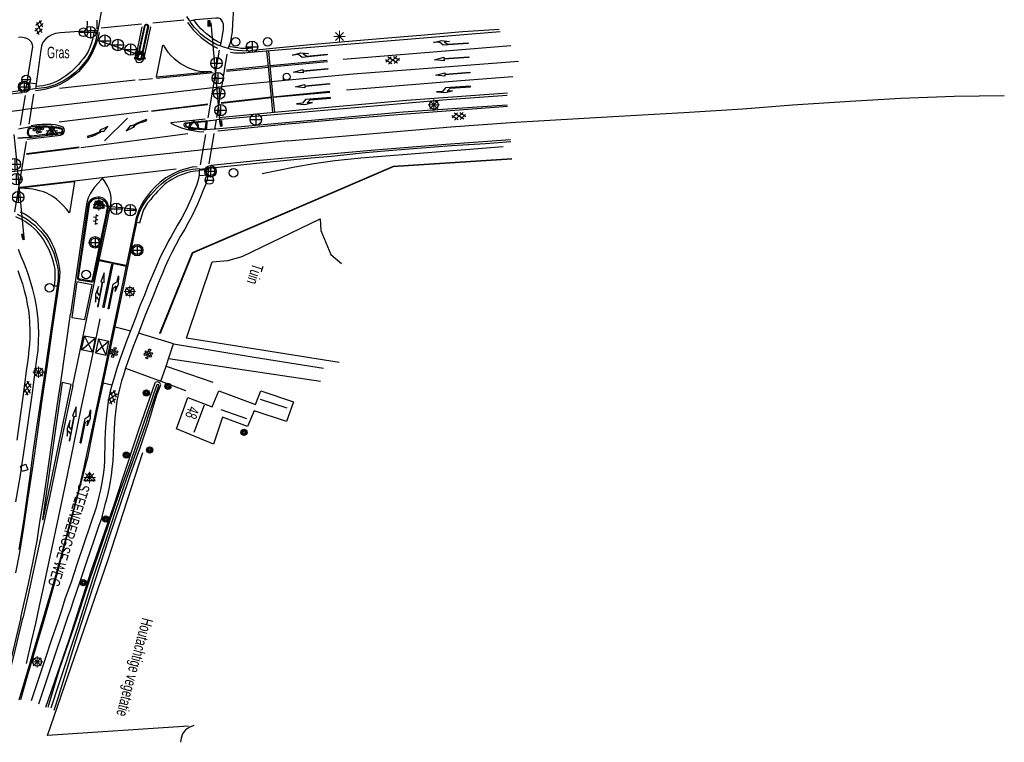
# Model space of a CAD drawing. Header units: metres. Extents: x 74699 to 149952, y 394498 to 789673.
# Tile 21 of 22: x 78560 to 78774, y 395361 to 395518. Entities that reach past the tile are written whole.
import ezdxf

# ---------------------------------------------------------------- set-up
doc = ezdxf.new("R2010")
doc.units = ezdxf.units.M
doc.linetypes.add('Houtwal', pattern=[3, 2, -1])
doc.layers.get('0').update_dxf_attribs({"linetype": 'CONTINUOUS'})
for name, color, linetype in [('4411', 7, 'CONTINUOUS'), ('4412', 7, 'CONTINUOUS'), ('4413', 7, 'CONTINUOUS'), ('4502', 1, 'CONTINUOUS'), ('4503', 1, 'CONTINUOUS'), ('B-AF-GELUID-GD', 124, 'CONTINUOUS'), ('B-AF-HEGR-GD', 74, 'CONTINUOUS'), ('B-AF-HOUT-GD', 74, 'Houtwal'), ('B-AF-RAST-GD', 47, 'Raster'), ('B-BB-BORD-GD', 8, 'CONTINUOUS'), ('B-BP-BOOM-GD', 74, 'CONTINUOUS'), ('B-BW-WEGW-GD', 8, 'CONTINUOUS'), ('B-GB-BOUW-GD', 242, 'CONTINUOUS'), ('B-GB-NOKL-GD', 242, 'CONTINUOUS'), ('B-GL-RAIL-GD', 232, 'CONTINUOUS'), ('B-MK-ASSTRP-GD', 121, 'CONTINUOUS'), ('B-MK-BLOKDW-GD', 121, 'CONTINUOUS'), ('B-MK-BLOKLG-GD', 121, 'CONTINUOUS'), ('B-MK-DRIEH-GD', 121, 'CONTINUOUS'), ('B-MK-KANAL-GD', 121, 'CONTINUOUS'), ('B-MK-OVRG-GD', 121, 'CONTINUOUS'), ('B-MK-PIJL-GD', 121, 'CONTINUOUS'), ('B-MK-STRP-GD', 121, 'CONTINUOUS'), ('B-MK-STSTRP-GD', 121, 'CONTINUOUS'), ('B-MK-VLAK-GD', 121, 'CONTINUOUS'), ('B-OB-OVER-GD', 8, 'CONTINUOUS'), ('B-OV-PAAL-GD', 63, 'CONTINUOUS'), ('B-TE-OND-GD', 8, 'CONTINUOUS'), ('B-TR-SLOO-GD', 142, 'CONTINUOUS'), ('B-VH-BNDH-GD', 13, 'CONTINUOUS'), ('B-VH-FPAD-GD', 13, 'CONTINUOUS'), ('B-VH-HFDR-GD', 13, 'CONTINUOUS'), ('B-VH-ONVH-GD', 13, 'CONTINUOUS'), ('B-VH-OVRG-GD', 13, 'CONTINUOUS'), ('B-VH-RABA-GD', 13, 'CONTINUOUS'), ('B-VH-WEGN-GD', 13, 'CONTINUOUS'), ('B-VR-MAIB-GD', 214, 'CONTINUOUS'), ('B-WT-KOLK-GD', 213, 'CONTINUOUS'), ('L-AR-SYMB-GD', 8, 'CONTINUOUS')]:
    doc.layers.add(name, color=color, linetype=linetype)
doc.linetypes.add('Raster', pattern='A,4,-1,[1,dgnlstyle.shx,S=0.004,R=0,X=0,Y=0],-1', length=6)

# ---------------------------------------------------------------- blocks, each defined once
blk = doc.blocks.new('2901')
for radius in [0.27, 0.18, 0.09]:
    blk.add_circle((0, 0), radius)
blk = doc.blocks.new('GV6-4412', base_point=(74757.21488, 394497.932067))
at = {"layer": '4412'}
for centre in [(74757.241116, 394497.93156), (74757.316116, 394498.00656), (74757.316116, 394497.85656), (74757.316455, 394497.930481), (74757.391116, 394498.00656), (74757.391116, 394497.93156), (74757.391116, 394497.85656), (74757.466156, 394497.931553)]:
    blk.add_circle(centre, 0.028585, dxfattribs=at)
blk = doc.blocks.new('3605')
at = {"flags": 128}
blk.add_lwpolyline([(-0.25, -0.25), (-0.25, 0.25), (0.25, 0.25), (0.25, -0.25)], close=True, dxfattribs=at)
blk = doc.blocks.new('GV6', base_point=(74757.21488, 394499.617761))
at = {"layer": '4411'}
for points in [[(74757.21488, 394499.586511, 0), (74757.37113, 394499.711511, 0)], [(74757.27738, 394499.524011, 0), (74757.52738, 394499.711511, 0)], [(74757.27738, 394499.711511, 0), (74757.52738, 394499.524011, 0)], [(74757.43363, 394499.711511, 0), (74757.58988, 394499.586511, 0)], [(74757.21488, 394499.649011, 0), (74757.37113, 394499.524011, 0)], [(74757.43363, 394499.524011, 0), (74757.58988, 394499.649011, 0)]]:
    blk.add_polyline3d(points, dxfattribs=at)
blk = doc.blocks.new('2401')
blk.add_circle((0.001, -0.001), 0.375)
blk = doc.blocks.new('2701')
at = {"lineweight": 0}
for q in [(-0.353, 0.351), (0.001, 0.497), (0.355, 0.351), (-0.499, -0.003), (-0.352, -0.356), (0.501, -0.003), (0.001, -0.503), (0.355, -0.356)]:
    blk.add_line((0.001, -0.003), q, dxfattribs=at)
blk = doc.blocks.new('1223')
at = {"flags": 128}
blk.add_lwpolyline([(2.45, 0.08), (3.05, 0.68), (4.35, 0.68), (2.55, 0.98), (0.85, 0.68), (2.05, 0.68), (1.45, 0.08), (0, 0.08), (0, 0), (0, -0.07), (5.45, -0.07), (5.45, -0.38), (7.5, 0), (5.45, 0.38), (5.45, 0.08)], close=True, dxfattribs=at)
blk = doc.blocks.new('2301')
at = {"flags": 128}
blk.add_lwpolyline([(-0.502, -0.271), (0.498, -0.271), (-0.002, 0.429), (-0.502, -0.271)], dxfattribs=at)
blk = doc.blocks.new('1220')
at = {"flags": 128}
blk.add_lwpolyline([(0, 0), (0, 0.07), (5.45, 0.07), (6.2, -0.67), (7.5, -0.67), (5.7, -0.98), (4, -0.67), (5.2, -0.67), (4.45, -0.08), (0, -0.08)], close=True, dxfattribs=at)
blk = doc.blocks.new('2501')
at = {"flags": 128}
for points in [[(0.001, 0.499), (0.001, -0.001), (0.001, -0.501)], [(-0.499, -0.001), (0.001, -0.001), (0.501, -0.001)]]:
    blk.add_lwpolyline(points, dxfattribs=at)
blk.add_circle((0.001, -0.001), 0.5)
blk = doc.blocks.new('2502')
for p, q in [((-0.25, 0.15), (0.25, 0.15)), ((-0.25, 0.05), (0.25, 0.05)), ((-0.25, -0.05), (0.25, -0.05)), ((-0.25, -0.15), (0.25, -0.15))]:
    blk.add_line(p, q)
at = {"flags": 128}
blk.add_lwpolyline([(-0.25, -0.25), (-0.25, -0.15), (-0.25, -0.05), (-0.25, 0.05), (-0.25, 0.15), (-0.25, 0.25), (0.25, 0.25), (0.25, 0.15), (0.25, 0.05), (0.25, -0.05), (0.25, -0.15), (0.25, -0.25)], close=True, dxfattribs=at)
blk = doc.blocks.new('2503')
at = {"flags": 128}
blk.add_lwpolyline([(-0.374, -0.002), (0.001, -0.002), (0.376, -0.002)], dxfattribs=at)
blk.add_circle((0.001, -0.002), 0.375)
blk = doc.blocks.new('1227', base_point=(74757.21488, 394497.932067))
for points in [[(74758.177195, 394497.920098, 0), (74757.236229, 394498.076554, 0), (74757.19764, 394497.815387, 0), (74758.412661, 394497.635133, 0)], [(74762.21488, 394497.932067, 0), (74760.15244, 394498.017742, 0), (74760.427558, 394497.793461, 0)], [(74760.617372, 394497.606541, 0), (74760.944946, 394497.368145, 0), (74762.21488, 394497.932067, 0)]]:
    blk.add_polyline3d(points)
for centre, radius, start, end in [((74759.781465, 394506.370284), 8.601124, 259.250315, 274.307964), ((74759.682155, 394510.508734), 12.936043, 264.36815, 274.145845)]:
    blk.add_arc(centre, radius, start, end)
blk = doc.blocks.new('OV6', base_point=(74757.21488, 394497.932067))
at = {"layer": '4413'}
for points in [[(74757.21488, 394497.932067, 0), (74757.52738, 394497.932067, 0)], [(74757.24613, 394497.932067, 0), (74757.24613, 394497.963317, 0)], [(74757.30863, 394497.932067, 0), (74757.30863, 394497.900817, 0)], [(74757.37113, 394497.932067, 0), (74757.37113, 394497.963317, 0)], [(74757.43363, 394497.932067, 0), (74757.43363, 394497.900817, 0)], [(74757.49613, 394497.932067, 0), (74757.49613, 394497.963317, 0)]]:
    blk.add_polyline3d(points, dxfattribs=at)
blk = doc.blocks.new('3001')
blk.add_line((-0.3, 0), (-0.3, -0.35))
blk.add_circle((0, 0), 0.3)
blk = doc.blocks.new('1219')
at = {"flags": 128}
blk.add_lwpolyline([(0, 0), (0, 0.07), (5.45, 0.07), (5.45, 0.38), (7.5, 0), (5.45, -0.38), (5.45, -0.08), (0, -0.08)], close=True, dxfattribs=at)
blk = doc.blocks.new('1221')
at = {"flags": 128}
blk.add_lwpolyline([(0, 0), (0, -0.07), (5.45, -0.07), (6.2, 0.68), (7.5, 0.68), (5.7, 0.98), (4, 0.68), (5.2, 0.68), (4.45, 0.08), (0, 0.08)], close=True, dxfattribs=at)

msp = doc.modelspace()

# ---------------------------------------------------------------- linework, layer by layer
at = {"layer": 'B-AF-GELUID-GD'}
for points in [[(78666.771388, 395488.022077), (78640.930004, 395486.361404), (78597.113566, 395467.580035), (78590.034281, 395450.000562)], [(78666.776073, 395487.922565), (78640.955192, 395486.263401), (78597.190907, 395467.504387), (78590.127042, 395449.963207), (78590.034281, 395450.000562)]]:
    msp.add_lwpolyline(points, dxfattribs=at)
at = {"layer": 'B-AF-HEGR-GD'}
msp.add_lwpolyline([(78596.334036, 395364.406652), (78565.587353, 395362.433366), (78578.834485, 395400.778151), (78586.388629, 395424.053765)], dxfattribs=at)
at = {"layer": 'B-AF-HOUT-GD'}
msp.add_lwpolyline([(78597.488131, 395364.597014), (78596.641, 395364.227465), (78595.683973, 395363.648183), (78595.030185, 395362.785033), (78594.745945, 395361.840672), (78594.55819, 395360.92276)], dxfattribs=at)
at = {"layer": 'B-AF-RAST-GD'}
msp.add_lwpolyline([(78629.136335, 395443.644694), (78595.892589, 395448.986015), (78601.522621, 395465.579576), (78604.925301, 395465.882442), (78608.045977, 395466.725475), (78625.018399, 395474.957622), (78625.153627, 395472.411758), (78627.379488, 395467.180333), (78629.640367, 395465.20891)], dxfattribs=at)
at = {"layer": 'B-GB-BOUW-GD'}
msp.add_lwpolyline([(78596.171241, 395436.050317), (78601.506229, 395434.016309), (78602.922585, 395437.482319), (78610.927489, 395434.48197), (78612.116974, 395437.486044), (78619.183104, 395435.063115), (78617.71236, 395430.816285), (78610.638779, 395433.102495), (78609.203424, 395429.684914), (78603.771206, 395431.726745), (78601.750981, 395425.877667), (78593.695786, 395429.231546)], close=True, dxfattribs=at)
at = {"layer": 'B-GB-NOKL-GD'}
for points in [[(78611.949336, 395435.693062), (78617.790591, 395433.783851)], [(78599.777695, 395434.38474), (78597.509738, 395428.387395)], [(78603.395324, 395433.396048), (78608.941536, 395431.439526)]]:
    msp.add_lwpolyline(points, dxfattribs=at)
at = {"layer": 'B-GL-RAIL-GD'}
msp.add_lwpolyline([(78612.402704, 395484.822563), (78619.533282, 395486.307836), (78623.608377, 395486.974663), (78628.23407, 395487.683214), (78633.891668, 395488.262496), (78664.917003, 395490.691013)], dxfattribs=at)
at = {"layer": 'B-MK-ASSTRP-GD'}
for points in [[(78559.803248, 395388.080443), (78557.736744, 395379.573801), (78555.81396, 395371.858435)], [(78556.324015, 395371.782377), (78558.720835, 395381.475351), (78560.244611, 395387.98471)]]:
    msp.add_lwpolyline(points, dxfattribs=at)
at = {"layer": 'B-MK-BLOKDW-GD'}
for points in [[(78586.111095, 395517.355151), (78577.317174, 395516.492001)], [(78595.335659, 395518.224261), (78588.560101, 395517.571218)], [(78600.627433, 395496.959186), (78603.059303, 395511.692337)], [(78604.699921, 395510.855264), (78602.462139, 395497.03481)], [(78559.751624, 395495.341675), (78560.797005, 395501.849837)], [(78562.573708, 395502.0784), (78561.507487, 395495.575204)], [(78598.936152, 395486.751146), (78600.079816, 395493.331871)], [(78601.859014, 395493.519998), (78600.780915, 395486.93294)], [(78560.927015, 395491.784013), (78558.421114, 395476.490463)]]:
    msp.add_lwpolyline(points, dxfattribs=at)
at = {"layer": 'B-MK-BLOKLG-GD'}
for points in [[(78630.000602, 395509.770832), (78666.546073, 395512.707479)], [(78630.794834, 395503.051526), (78654.727589, 395505.030028), (78666.989382, 395505.957253)], [(78561.000866, 395378.059486), (78562.12849, 395382.889915), (78563.030322, 395386.787823), (78563.894618, 395390.665319), (78564.752624, 395394.588516), (78566.418636, 395402.363601), (78568.079869, 395410.183872), (78569.580803, 395417.353129), (78571.370691, 395425.811226), (78572.978683, 395433.636409), (78575.448749, 395445.366902), (78577.071921, 395453.201424)]]:
    msp.add_lwpolyline(points, dxfattribs=at)
at = {"layer": 'B-MK-DRIEH-GD'}
for points in [[(78576.385479, 395518.20936), (78576.353814, 395516.37838)], [(78584.70219, 395505.125768), (78568.21629, 395503.346942)], [(78562.765445, 395503.25977), (78560.924034, 395503.006078)], [(78568.117197, 395496.088586), (78587.541234, 395498.461968)], [(78600.5533, 395496.337063), (78602.31946, 395496.505073)], [(78596.161183, 395493.442512), (78572.871785, 395490.42987)], [(78561.083477, 395492.703415), (78559.230145, 395492.533542)], [(78578.020509, 395484.030566), (78593.620535, 395485.831372)], [(78598.796081, 395485.586248), (78600.587945, 395485.803805)]]:
    msp.add_lwpolyline(points, dxfattribs=at)
at = {"layer": 'B-MK-KANAL-GD'}
msp.add_lwpolyline([(78583.060827, 395496.864937), (78578.028705, 395491.965062)], dxfattribs=at)
at = {"layer": 'B-MK-OVRG-GD'}
for points in [[(78573.03554, 395446.387212), (78573.682082, 395449.413884), (78575.396717, 395445.883691), (78573.03554, 395446.387212), (78576.001834, 395448.975826), (78575.396717, 395445.883691)], [(78576.001834, 395448.975826), (78573.682082, 395449.413884)], [(78576.722697, 395448.806025), (78576.062559, 395445.748391), (78578.391605, 395445.287224), (78576.722697, 395448.806025), (78578.980419, 395448.29345), (78576.062559, 395445.748391)], [(78578.391605, 395445.287224), (78578.980419, 395448.29345)]]:
    msp.add_lwpolyline(points, dxfattribs=at)
at = {"layer": 'B-MK-STRP-GD'}
for points in [[(78586.195659, 395516.76879), (78584.751736, 395509.93549), (78584.858652, 395509.393833), (78585.044917, 395509.089849), (78585.435327, 395509.003795), (78585.92781, 395509.113319), (78586.310398, 395509.267546), (78586.558502, 395509.57898), (78586.66281, 395509.941823), (78588.145103, 395516.812376)], [(78596.129145, 395517.750777), (78596.671548, 395516.979269), (78597.355511, 395516.123197), (78598.163526, 395515.306986), (78599.068772, 395514.469168), (78599.987056, 395513.81836), (78600.950044, 395513.10385), (78602.103766, 395512.459002), (78602.675971, 395512.143097)], [(78576.883923, 395515.580795), (78576.587017, 395514.204673), (78576.147806, 395512.896351), (78575.410943, 395511.219225), (78574.596222, 395509.762637), (78573.525946, 395508.353732), (78572.329011, 395506.97761), (78571.046021, 395505.954645), (78569.878515, 395505.104534), (78568.412613, 395504.296146), (78567.529638, 395503.886728), (78566.767982, 395503.604417), (78565.264894, 395503.2008), (78564.186481, 395502.993392), (78563.013858, 395502.834911)], [(78605.487075, 395511.234499), (78606.371831, 395511.113054), (78607.437637, 395511.117152), (78608.613338, 395511.151797), (78609.800588, 395511.243067), (78664.237883, 395515.738375)], [(78668.243688, 395509.230293), (78643.724841, 395507.370833), (78632.222738, 395506.498537), (78607.284527, 395504.117332), (78568.318363, 395499.635062), (78560.070557, 395498.711589)], [(78613.731887, 395508.264697), (78604.603436, 395507.344551)], [(78626.550239, 395509.474672), (78624.911856, 395509.320072), (78614.059713, 395508.277736)], [(78614.129376, 395508.038572), (78626.599412, 395509.258977)], [(78589.371096, 395505.588821), (78601.685788, 395506.863243)], [(78604.620945, 395507.120661), (78613.737103, 395508.015475)], [(78585.511323, 395505.219645), (78588.475164, 395505.555294)], [(78560.080143, 395502.428135), (78549.399203, 395501.15146), (78541.969402, 395500.177875), (78531.299298, 395498.761872), (78522.786538, 395497.592896), (78513.240235, 395496.207964), (78501.656251, 395494.482788), (78487.952986, 395492.343011), (78476.103978, 395490.480612), (78465.483002, 395488.702831), (78458.122507, 395487.432904), (78450.756878, 395486.184928), (78443.391492, 395484.849784), (78434.993963, 395483.339063), (78426.578389, 395481.729778)], [(78665.84162, 395502.350799), (78643.806156, 395500.707946), (78629.26374, 395499.44172), (78614.970546, 395498.131535), (78602.936741, 395496.950618)], [(78614.735108, 395501.543529), (78627.12058, 395502.741582)], [(78627.147403, 395502.491988), (78614.776459, 395501.351676)], [(78617.949288, 395491.924829), (78653.511282, 395494.974724), (78667.582449, 395495.981298), (78688.811554, 395497.268255), (78704.23986, 395498.118145), (78717.104278, 395498.942933), (78727.906498, 395499.755718), (78740.532019, 395500.594849), (78751.555006, 395501.23131), (78763.179006, 395501.647595), (78774.09486, 395501.839669)], [(78588.250901, 395498.51226), (78600.510832, 395499.997533)], [(78600.45011, 395499.773643), (78588.260587, 395498.338661)], [(78602.722164, 395494.105614), (78617.249679, 395495.561457), (78629.460063, 395496.68873), (78641.957294, 395497.71244), (78665.829699, 395499.513245)], [(78614.368167, 395501.319266), (78603.414323, 395500.111155)], [(78603.427362, 395500.314183), (78614.390518, 395501.528627)], [(78378.623912, 395468.194231), (78393.169182, 395471.219189), (78404.86343, 395473.653551), (78416.44187, 395475.973268), (78428.060461, 395478.213852), (78439.80568, 395480.390287), (78451.550677, 395482.489937), (78463.246369, 395484.496403), (78474.99228, 395486.493282), (78486.690928, 395488.440109), (78498.485202, 395490.278422), (78522.006703, 395493.733275), (78545.502251, 395496.917009), (78560.070557, 395498.711589)], [(78561.16059, 395492.292143), (78568.448376, 395493.213407), (78568.754222, 395493.308402), (78569.069754, 395493.563584), (78569.259744, 395493.876509), (78569.317859, 395494.267664), (78569.240372, 395494.580216), (78569.044422, 395494.892768), (78568.776574, 395495.027996), (78568.14849, 395495.228044), (78567.31328, 395495.403505), (78566.382702, 395495.496637), (78565.347072, 395495.524205), (78564.356144, 395495.505951), (78563.381608, 395495.435915), (78562.028583, 395495.24667)], [(78599.968802, 395496.694691), (78592.50332, 395495.867676), (78592.499968, 395495.802111), (78593.481582, 395495.292492), (78594.802197, 395494.78697), (78596.037131, 395494.410343), (78597.335767, 395494.17714), (78598.490979, 395493.974484), (78599.672642, 395493.929408)], [(78617.949288, 395491.924829), (78579.265033, 395487.772227), (78556.627964, 395485.031294), (78541.797227, 395483.094347), (78518.173997, 395479.778305), (78494.668215, 395476.281363), (78473.647477, 395472.844677), (78447.755893, 395468.383455), (78424.265859, 395464.40991), (78400.929504, 395460.420242), (78377.492199, 395456.488721), (78354.051584, 395452.353496), (78330.695914, 395448.115922), (78320.263857, 395446.326571), (78309.416706, 395444.624992), (78298.396571, 395443.015698), (78286.531781, 395441.202604), (78273.311105, 395438.980483), (78260.473094, 395436.723984), (78248.603823, 395434.475266), (78236.845134, 395432.236067), (78226.445788, 395430.18958), (78213.61347, 395427.531667)], [(78666.523721, 395492.178149), (78652.432065, 395491.171575), (78636.920329, 395489.922486), (78619.862597, 395488.380215), (78611.067932, 395487.605727), (78601.236891, 395486.603624)], [(78561.012585, 395489.18349), (78572.526485, 395490.661171)], [(78572.511783, 395490.393079), (78561.028918, 395488.97169)], [(78598.21419, 395486.311189), (78597.11374, 395486.178941), (78595.760342, 395485.852978), (78594.301145, 395485.400356), (78592.873614, 395484.660513), (78591.380145, 395483.864791), (78590.15825, 395482.906646), (78589.03582, 395481.938816), (78588.093694, 395480.886049), (78587.297227, 395479.927532), (78586.666163, 395479.014463), (78586.027648, 395477.954245), (78585.487854, 395476.867206), (78585.214045, 395475.98841), (78584.96147, 395475.147984), (78584.698465, 395473.976008), (78583.624091, 395468.845538), (78580.102201, 395452.115632)], [(78559.629449, 395481.88442), (78571.45394, 395483.253098)], [(78574.116777, 395452.851377), (78576.010715, 395461.797289), (78578.358393, 395473.094232), (78579.342242, 395477.773941), (78579.445433, 395478.783122), (78579.458099, 395479.692093), (78579.333302, 395480.492658), (78579.008084, 395481.35618), (78578.620653, 395482.192136), (78578.110661, 395483.079872), (78577.699017, 395483.731053), (78577.263158, 395483.378641), (78576.636191, 395482.704363), (78575.833764, 395481.846429), (78575.321909, 395481.144211), (78574.901696, 395480.365253), (78574.493777, 395479.562453), (78574.221831, 395478.792436), (78574.113797, 395478.131942), (78573.974844, 395477.231539), (78570.619847, 395454.195089)], [(78571.45394, 395483.253098), (78578.020509, 395484.030566)], [(78558.733564, 395397.842622), (78559.583302, 395402.269757), (78560.440492, 395407.69229), (78561.355051, 395413.777924), (78562.471147, 395421.262405), (78563.428547, 395427.991024), (78564.401965, 395434.943906), (78565.583255, 395443.166739), (78566.658001, 395450.505934), (78567.856427, 395458.741806), (78568.23976, 395461.342803), (78568.317246, 395462.378062), (78568.338852, 395463.364891), (78568.21331, 395464.397169), (78567.993145, 395465.671963), (78567.591559, 395467.116631), (78567.099076, 395468.491263), (78566.658746, 395469.514228), (78566.177439, 395470.464922), (78565.498318, 395471.483044), (78564.689558, 395472.498185), (78563.774999, 395473.455585), (78563.113388, 395474.128372), (78562.355291, 395474.738202), (78561.60986, 395475.330896), (78560.643893, 395475.956745), (78559.732687, 395476.442895)], [(78577.655058, 395455.6256), (78579.642128, 395465.104229)], [(78579.850372, 395465.058035), (78577.849518, 395455.567113)], [(78568.484511, 395439.311809), (78570.619847, 395454.195089)], [(78571.108233, 395438.65355), (78574.116777, 395452.851377)], [(78580.102201, 395452.115632), (78577.121597, 395437.926746)], [(78577.121597, 395437.926746), (78575.106587, 395428.309909), (78573.369484, 395420.182071), (78572.862472, 395418.015442), (78572.06973, 395414.845592), (78571.274008, 395411.715604), (78570.273768, 395407.967589), (78569.194924, 395403.795264), (78568.436455, 395401.07841), (78567.368787, 395397.161267), (78566.243004, 395393.41139), (78565.121319, 395389.512128), (78564.45412, 395387.203193), (78563.279535, 395383.334107), (78561.808046, 395378.414116), (78559.367236, 395370.092935)], [(78559.803248, 395388.080443), (78561.48714, 395395.431069), (78562.432219, 395400.04343), (78563.323885, 395404.783948), (78563.897934, 395408.354647), (78564.864647, 395414.576626), (78565.847006, 395421.051554), (78566.474344, 395425.666071), (78566.994395, 395429.220743), (78567.980479, 395436.127803), (78568.484511, 395439.311809)], [(78571.108233, 395438.65355), (78568.599623, 395426.613039), (78566.085797, 395414.591155), (78564.607651, 395407.713904), (78562.876422, 395399.714042), (78561.39247, 395393.066439), (78560.244611, 395387.98471)]]:
    msp.add_lwpolyline(points, dxfattribs=at)
at = {"layer": 'B-MK-STSTRP-GD'}
for points in [[(78574.272867, 395516.107179), (78574.298199, 395518.042467)], [(78614.718717, 395498.136751), (78614.392381, 395501.413143), (78613.747161, 395508.130587), (78613.416355, 395511.502347)], [(78613.756847, 395511.543698), (78614.059713, 395508.277736), (78614.728775, 395501.46269), (78615.058463, 395498.162455)], [(78563.004237, 395504.370651), (78561.088692, 395504.594914)], [(78598.675009, 395484.375156), (78600.58571, 395484.524912)], [(78582.722943, 395464.549533), (78579.793375, 395465.190283), (78576.854493, 395465.785212)], [(78576.906647, 395466.060511), (78579.835098, 395465.443975), (78582.750883, 395464.852772)]]:
    msp.add_lwpolyline(points, dxfattribs=at)
at = {"layer": 'B-MK-VLAK-GD'}
for points in [[(78601.271909, 395506.999961), (78589.343157, 395505.788869), (78589.32304, 395505.883119), (78590.728219, 395512.771554), (78590.832528, 395512.78422), (78590.861212, 395512.732811), (78591.246407, 395512.14943), (78591.855865, 395511.294476), (78592.581179, 395510.452933), (78593.192126, 395509.885199), (78593.835112, 395509.342424), (78594.567504, 395508.806355), (78595.210861, 395508.424512), (78596.049424, 395507.960714), (78596.915554, 395507.603831), (78597.769763, 395507.327414), (78598.697361, 395507.115818), (78599.64731, 395507.022686), (78600.339841, 395507.020823), (78601.301338, 395507.085643), (78601.366531, 395507.077075), (78601.31773, 395507.01896)], [(78571.48039, 395483.015425), (78570.365048, 395476.26138), (78569.836791, 395476.962201), (78569.123398, 395477.78847), (78568.314265, 395478.595368), (78567.559894, 395479.257724), (78566.802915, 395479.786343), (78566.088404, 395480.200968), (78565.287467, 395480.595476), (78564.716752, 395480.821974), (78563.870367, 395481.083117), (78563.046332, 395481.275342), (78562.439855, 395481.38412), (78561.662759, 395481.492526), (78560.647245, 395481.559954), (78559.676454, 395481.599764), (78559.654174, 395481.717284), (78571.36118, 395483.063108)], [(78573.769208, 395452.995545), (78575.338673, 395460.579491), (78572.0254, 395461.209065), (78570.922341, 395453.489891)], [(78570.790093, 395438.864774), (78568.806376, 395439.267106), (78564.503293, 395409.480057), (78564.647835, 395409.49086)]]:
    msp.add_lwpolyline(points, close=True, dxfattribs=at)
at = {"layer": 'B-TR-SLOO-GD'}
for points in [[(78567.045804, 395367.927424), (78568.067279, 395371.038041), (78571.77953, 395382.991008), (78576.804574, 395398.621208), (78579.016652, 395405.558444), (78581.559162, 395413.047022), (78583.787631, 395419.448561), (78585.798543, 395425.036869), (78587.638836, 395430.535025), (78589.457895, 395436.630718), (78590.270754, 395438.801072), (78590.216365, 395438.96722), (78590.049472, 395439.196698), (78589.64863, 395439.419097), (78589.32304, 395439.380727), (78589.080151, 395439.313672), (78589.0049, 395439.180679)], [(78589.0049, 395439.180679), (78588.467713, 395437.695778), (78585.451346, 395428.886212), (78581.980493, 395418.408088), (78580.060851, 395412.594772), (78577.342879, 395404.816366), (78575.067844, 395398.094452), (78570.220869, 395383.171684), (78565.158944, 395368.474296)], [(78587.495413, 395431.593008), (78589.894127, 395438.636414), (78589.843463, 395438.777602), (78589.562576, 395438.858069), (78589.451935, 395438.801444), (78589.291748, 395438.435248), (78586.52721, 395430.388249), (78583.571564, 395421.57831), (78581.14491, 395415.021426), (78577.730309, 395405.055902), (78574.637946, 395395.88908), (78571.428981, 395386.198855), (78568.152588, 395376.782811)], [(78566.371899, 395368.42177), (78568.116452, 395373.715407), (78572.119277, 395385.81217), (78575.716045, 395397.092722), (78578.505169, 395405.485801), (78580.491122, 395411.455206), (78582.885366, 395418.451673), (78584.950294, 395424.135349), (78587.020811, 395430.162496), (78587.495413, 395431.593008)], [(78568.152588, 395376.782811), (78565.71066, 395368.52645)]]:
    msp.add_lwpolyline(points, dxfattribs=at)
at = {"layer": 'B-VH-BNDH-GD'}
for points in [[(78586.809959, 395516.889862), (78585.315, 395510.030858), (78585.334372, 395509.921707), (78585.425641, 395509.81032), (78585.56683, 395509.74699), (78585.716959, 395509.730227), (78585.867088, 395509.768597), (78585.98965, 395509.812183), (78586.002316, 395509.883709), (78587.49206, 395516.761712), (78587.481256, 395516.920409), (78587.416436, 395517.072774), (78587.30058, 395517.149515), (78587.129589, 395517.15175), (78586.975362, 395517.113379), (78586.85131, 395517.019875)], [(78599.978115, 395496.087096), (78598.302852, 395495.915733), (78596.085187, 395495.705254), (78595.811378, 395495.666138), (78595.689189, 395495.603553), (78595.664602, 395495.501853), (78595.669445, 395495.302922), (78595.790144, 395495.191536), (78595.932078, 395495.096541), (78597.271692, 395494.835026), (78597.98732, 395494.714326), (78598.6236, 395494.671486), (78599.837672, 395494.586176), (78599.94049, 395494.614861), (78600.007545, 395494.667388), (78600.03474, 395494.759402), (78600.174811, 395495.909772), (78600.149851, 395496.000297), (78600.103658, 395496.01408), (78600.038465, 395496.059156)], [(78568.459179, 395493.736065), (78562.094521, 395492.980576), (78561.897453, 395493.007771), (78561.714168, 395493.12847), (78561.554726, 395493.324421), (78561.501454, 395493.517763), (78561.48171, 395493.781141), (78561.523806, 395494.298584), (78561.616566, 395494.516514), (78561.701503, 395494.581706), (78561.848279, 395494.669623), (78562.114265, 395494.737423), (78564.346459, 395494.935609), (78564.716752, 395494.958333), (78565.287839, 395494.989253), (78566.072386, 395494.952373), (78566.825639, 395494.867063), (78567.585599, 395494.746736), (78568.133589, 395494.660682), (78568.500902, 395494.56159), (78568.662952, 395494.461007), (78568.732615, 395494.351111), (78568.797063, 395494.202844), (78568.78775, 395494.073949), (78568.72293, 395493.945427), (78568.590309, 395493.853784)], [(78575.429197, 395461.674354), (78577.00127, 395469.267241), (78578.296926, 395475.428871), (78578.643005, 395476.992003), (78578.682121, 395477.34516), (78578.633692, 395477.712847), (78578.510385, 395478.126726), (78578.318905, 395478.52645), (78578.129288, 395478.754438), (78577.846911, 395479.00515), (78577.516105, 395479.198865), (78577.146556, 395479.322545), (78576.858964, 395479.367621), (78576.613095, 395479.381404), (78576.266643, 395479.343779), (78575.928014, 395479.286409), (78575.631481, 395479.180983), (78575.384494, 395479.033835), (78575.193759, 395478.856883), (78575.018298, 395478.693716), (78574.842837, 395478.477649), (78574.735176, 395478.26866), (78574.675944, 395478.048495), (78572.305169, 395462.175033), (78572.35695, 395462.021551), (78572.475415, 395461.912773), (78572.690736, 395461.852423), (78575.194504, 395461.46611), (78575.283166, 395461.483247), (78575.368103, 395461.530558), (78575.400885, 395461.594633)]]:
    msp.add_lwpolyline(points, close=True, dxfattribs=at)
at = {"layer": 'B-VH-FPAD-GD'}
for points in [[(78596.603375, 395518.05476), (78597.175579, 395518.242887), (78597.481053, 395518.295787), (78597.843151, 395518.358744), (78602.25017, 395518.763311), (78602.781769, 395518.723077), (78603.209432, 395518.571831), (78603.470948, 395518.264122), (78603.736561, 395517.781324), (78603.856143, 395517.348818), (78603.911649, 395516.760967), (78603.876259, 395516.242034), (78603.770461, 395515.301026), (78603.389364, 395513.284526), (78603.357699, 395513.20555), (78603.267174, 395512.980542), (78603.188198, 395512.640051)], [(78604.9782, 395512.05667), (78605.160367, 395512.574113), (78605.519857, 395513.596705), (78605.733689, 395514.536224), (78605.8827, 395515.689574), (78605.971362, 395517.490379), (78606.172528, 395520.70754)], [(78559.294431, 395514.526112), (78559.901815, 395514.571614)], [(78559.901815, 395514.571614), (78560.515743, 395514.481462), (78561.050694, 395514.305256), (78561.565902, 395513.986743), (78561.822369, 395513.712688), (78562.033053, 395513.487554), (78562.207397, 395513.123221), (78562.330332, 395512.519351), (78560.781173, 395502.969844)], [(78576.564293, 395516.041613), (78575.787198, 395515.99244), (78573.5971, 395515.853486), (78568.334009, 395515.501446), (78567.337867, 395515.304378), (78566.537674, 395515.038765), (78565.884631, 395514.700881), (78565.279271, 395514.17487), (78564.758476, 395513.608626), (78564.4232, 395513.063989), (78564.307716, 395512.541331), (78564.156841, 395511.738531), (78563.043352, 395503.777213), (78562.972199, 395503.266103)], [(78600.013878, 395494.340307), (78600.124147, 395494.43642), (78600.225475, 395494.527689), (78600.302216, 395494.754187), (78600.416582, 395496.092684), (78600.381192, 395496.182836), (78600.314137, 395496.253989), (78600.194927, 395496.33073)], [(78602.053475, 395494.510181), (78602.428984, 395496.542699)], [(78562.137361, 395492.757804), (78561.872121, 395492.803253), (78561.671328, 395492.900855), (78561.469789, 395493.058807), (78561.376285, 395493.235759), (78561.293211, 395493.460766), (78561.273839, 395493.684284), (78561.385598, 395494.484476), (78561.431791, 395494.652487), (78561.575215, 395494.781754), (78561.70262, 395494.89314), (78561.885159, 395494.966901)], [(78598.694753, 395485.760591), (78598.686557, 395485.409296), (78598.679852, 395485.137723), (78598.650794, 395484.612457), (78598.570328, 395484.077133), (78598.363574, 395483.14283), (78598.069277, 395482.220448), (78596.940886, 395479.382522), (78595.994662, 395477.303437), (78594.862919, 395475.139043), (78593.866404, 395473.514072), (78592.534985, 395471.12169), (78591.955703, 395470.146782), (78591.455396, 395469.081349), (78590.638067, 395467.626623), (78589.990239, 395466.205797), (78589.402761, 395464.871026), (78588.532906, 395462.828077), (78587.554272, 395460.522867), (78586.714964, 395458.337984), (78585.756447, 395455.97764), (78584.8702, 395453.525282), (78583.669167, 395450.591243), (78582.916658, 395448.534138), (78582.234185, 395446.688256), (78581.375878, 395444.279856), (78580.659132, 395442.113972), (78580.052283, 395440.070651), (78579.646226, 395438.691921), (78579.27854, 395437.390677), (78578.964125, 395436.020143), (78578.730922, 395434.676058), (78578.540187, 395432.707242), (78578.325238, 395430.590159), (78578.178834, 395428.468979), (78578.133013, 395426.605961), (78577.991824, 395422.346464), (78577.943768, 395420.962892), (78577.772777, 395419.672451), (78577.496733, 395417.853764), (78577.165928, 395415.934122), (78576.815005, 395414.464495), (78576.206293, 395412.069134), (78575.082, 395408.693648), (78573.484968, 395403.91261), (78572.058927, 395399.850181), (78570.670139, 395395.614899), (78569.46985, 395392.294175), (78568.529215, 395389.203302), (78567.773726, 395387.015066), (78566.434111, 395383.080787), (78565.017383, 395378.880895), (78563.484799, 395374.347589), (78562.043484, 395369.990117)], [(78600.67847, 395485.959149), (78600.558516, 395484.439231), (78600.415464, 395483.503065), (78600.007918, 395482.386596), (78599.520277, 395481.228403), (78599.016245, 395479.877985), (78598.309185, 395478.168822), (78597.733255, 395476.913772), (78597.117837, 395475.704915), (78596.343722, 395474.1958), (78595.511492, 395472.731388), (78594.512742, 395471.106417), (78593.539324, 395469.266123), (78592.613216, 395467.504061), (78591.940801, 395466.168172), (78591.259818, 395464.60057), (78590.718161, 395463.28964), (78589.816268, 395461.093581), (78588.421892, 395457.576907), (78586.850192, 395453.716762), (78585.414465, 395450.058527), (78584.301349, 395447.171799), (78583.393868, 395444.663934), (78582.616772, 395442.391134), (78582.133975, 395440.924115), (78581.755858, 395439.673907), (78581.366565, 395438.186771), (78581.020113, 395436.711556), (78580.732148, 395435.260183), (78580.551099, 395433.976076), (78580.406185, 395432.782865), (78580.302622, 395431.593008), (78580.14467, 395429.200626), (78579.847764, 395422.202296), (78579.649951, 395420.438743), (78579.498704, 395419.048092), (78579.236444, 395417.737908), (78579.029318, 395416.535012), (78578.729432, 395415.126479), (78578.437742, 395413.869194), (78578.133758, 395412.627927), (78577.668842, 395410.943723), (78577.274706, 395409.474469), (78576.8083, 395408.169127), (78575.766709, 395405.106566), (78574.128698, 395400.254748), (78572.626661, 395395.907707), (78571.208071, 395391.633681), (78570.5893, 395389.841444), (78569.965314, 395388.136379), (78569.033619, 395385.299943), (78567.203384, 395379.896409), (78563.617792, 395369.248412)], [(78558.714565, 395413.340575), (78559.668239, 395418.662525), (78560.70685, 395426.015875), (78562.238689, 395436.520822), (78563.286241, 395444.380812), (78563.550737, 395446.28667), (78563.677769, 395448.174275), (78563.682984, 395450.199342), (78563.576441, 395453.018642), (78563.298907, 395455.473609), (78562.928241, 395457.560144), (78562.428307, 395459.588564), (78561.844926, 395461.555517), (78561.361756, 395462.993852), (78560.956072, 395464.139751), (78560.441609, 395465.433545), (78559.853386, 395466.749317), (78559.278201, 395468.239806)], [(78559.115033, 395463.733322), (78559.578087, 395462.415687), (78560.130175, 395460.808969), (78560.548525, 395459.323696), (78560.936328, 395457.784779), (78561.206784, 395456.355757), (78561.432909, 395455.063454), (78561.615076, 395453.684724), (78561.665367, 395452.515355), (78561.781969, 395450.352079), (78561.748441, 395449.088461), (78561.697032, 395447.677693), (78561.568137, 395446.429721), (78561.367716, 395444.738812), (78560.975816, 395441.756717), (78560.205798, 395436.106942), (78558.895614, 395426.746032)]]:
    msp.add_lwpolyline(points, dxfattribs=at)
at = {"layer": 'B-VH-HFDR-GD'}
for points in [[(78560.781173, 395502.969844), (78545.34338, 395500.983618), (78537.17176, 395499.928693), (78531.133683, 395499.108618), (78521.114465, 395497.684128), (78508.383658, 395495.801366), (78493.853163, 395493.604935), (78485.788992, 395492.32136), (78480.924543, 395491.547085), (78471.049543, 395489.946327), (78463.728603, 395488.701335), (78456.001978, 395487.365074), (78448.986511, 395486.207254), (78444.209572, 395485.377631), (78439.254563, 395484.499208), (78434.6583, 395483.644254), (78427.581738, 395482.316933)], [(78562.972199, 395503.266103), (78560.781173, 395502.969844)], [(78559.141957, 395492.491096), (78562.137361, 395492.757804), (78568.553056, 395493.548311), (78568.710636, 395493.626169), (78568.928938, 395493.828452), (78568.978112, 395494.023658), (78568.956878, 395494.244195), (78568.841766, 395494.49975), (78568.69648, 395494.625665), (78568.527724, 395494.721777), (78568.011772, 395494.874514), (78567.612048, 395494.957215), (78567.007806, 395494.996331), (78566.229593, 395495.090208), (78565.519925, 395495.160989), (78564.784925, 395495.15093), (78564.279031, 395495.133049), (78563.529502, 395495.090208), (78561.885159, 395494.966901), (78559.316129, 395494.500898)]]:
    msp.add_lwpolyline(points, dxfattribs=at)
at = {"layer": 'B-VH-ONVH-GD'}
for points in [[(78593.094151, 395447.708241), (78610.617172, 395444.808475), (78625.728067, 395442.433975)], [(78625.122335, 395439.535699), (78591.979545, 395444.450847)], [(78591.443475, 395442.883245), (78601.618733, 395439.38259)], [(78590.322163, 395439.606107), (78595.670935, 395437.579922)]]:
    msp.add_lwpolyline(points, dxfattribs=at)
at = {"layer": 'B-VH-OVRG-GD'}
for points in [[(78580.331307, 395451.412297), (78583.669167, 395450.591243)], [(78582.616772, 395442.391134), (78590.322163, 395439.606107), (78591.443475, 395442.883245), (78591.979545, 395444.450847), (78593.094151, 395447.708241), (78585.414465, 395450.058527)], [(78579.646226, 395438.691921), (78577.755269, 395439.124427)]]:
    msp.add_lwpolyline(points, dxfattribs=at)
at = {"layer": 'B-VH-RABA-GD'}
for points in [[(78603.357699, 395513.20555), (78602.725889, 395513.541199), (78601.862367, 395514.045603), (78600.876655, 395514.74037), (78600.287687, 395515.242166), (78599.510591, 395515.904523), (78599.022951, 395516.357518), (78598.654892, 395516.753889), (78598.284971, 395517.203159), (78597.969439, 395517.609961), (78597.481053, 395518.295787)], [(78575.787198, 395515.99244), (78575.605031, 395515.02908), (78575.441118, 395514.024369), (78575.156879, 395513.081498), (78574.820857, 395512.270875), (78574.472543, 395511.426724), (78574.021783, 395510.696194), (78573.483851, 395509.913883), (78572.888177, 395509.207941), (78572.354715, 395508.596993), (78571.83839, 395508.033729), (78571.322065, 395507.539383), (78570.824366, 395507.063291), (78570.20932, 395506.543986), (78569.613274, 395506.081677), (78568.933409, 395505.656249), (78568.28111, 395505.249447), (78567.686181, 395504.968561), (78566.905361, 395504.581875), (78566.150617, 395504.325575), (78565.277409, 395504.071138), (78564.571466, 395503.957517), (78563.830133, 395503.849483), (78563.043352, 395503.777213)], [(78610.307973, 395511.658064), (78610.279288, 395512.118138), (78609.474998, 395512.075669), (78608.638298, 395512.02426), (78607.727837, 395512.061513), (78607.049089, 395512.17439), (78606.417652, 395512.254483), (78605.984028, 395512.360654), (78605.565306, 395512.447826), (78605.160367, 395512.574113)], [(78598.686557, 395485.409296), (78597.88264, 395485.348574), (78596.743818, 395485.160819), (78595.80281, 395484.895206), (78594.776865, 395484.565891), (78594.032925, 395484.235457), (78593.33406, 395483.900554), (78592.69629, 395483.537338), (78592.133026, 395483.171514), (78591.63868, 395482.842571), (78591.193508, 395482.503942), (78590.76808, 395482.083357), (78590.207796, 395481.560326), (78589.555498, 395480.921439), (78589.125227, 395480.377174), (78588.59102, 395479.784481), (78588.110458, 395479.160867), (78587.385517, 395478.352851), (78586.940717, 395477.618597), (78586.526465, 395476.91787), (78586.27091, 395476.239122), (78586.071979, 395475.511945), (78585.847717, 395474.828354), (78585.63165, 395474.011398), (78585.05125, 395474.138058)], [(78567.73163, 395460.252038), (78567.1557, 395460.314251), (78567.31328, 395461.725391), (78567.295398, 395462.958462), (78567.249205, 395463.938958), (78567.050274, 395464.969373), (78566.784289, 395466.002769), (78566.474344, 395466.918445), (78565.873828, 395468.373544), (78565.315034, 395469.360373), (78564.704086, 395470.422453), (78564.165782, 395471.220038), (78563.446801, 395472.11001), (78562.706586, 395472.846872), (78562.046092, 395473.400078), (78561.374795, 395473.895169), (78560.731437, 395474.347419), (78560.061257, 395474.705792), (78558.677312, 395475.393853)]]:
    msp.add_lwpolyline(points, dxfattribs=at)
at = {"layer": 'B-VH-WEGN-GD'}
for points in [[(78577.317174, 395520.041085), (78576.564293, 395516.041613), (78576.286387, 395514.628611), (78575.969737, 395513.39703), (78575.572248, 395512.261189), (78575.027238, 395511.143229), (78574.321668, 395509.843475), (78573.413443, 395508.673734), (78572.473552, 395507.598988), (78571.570542, 395506.764896), (78570.534538, 395505.967311), (78569.273528, 395505.112729), (78568.105277, 395504.509605), (78567.11733, 395504.08902), (78566.321608, 395503.824524), (78565.354895, 395503.556676), (78564.198565, 395503.389037), (78562.972199, 395503.266103)], [(78603.257488, 395512.615836), (78603.188198, 395512.640051), (78602.500509, 395512.880705), (78601.600852, 395513.346738), (78600.672882, 395513.915963), (78599.732991, 395514.627866), (78598.973032, 395515.247009), (78598.221641, 395516.019262), (78597.554069, 395516.703598), (78597.110014, 395517.323486), (78596.76617, 395517.809264), (78596.603375, 395518.05476), (78596.557926, 395518.123678), (78595.948096, 395519.023708)], [(78664.060187, 395516.235329), (78656.076889, 395515.672065), (78646.914538, 395514.914341), (78638.860088, 395514.229632), (78632.940229, 395513.749442), (78622.851025, 395512.866921), (78610.307973, 395511.658064), (78610.321756, 395511.608145), (78609.92166, 395511.560462), (78609.042492, 395511.514641), (78608.011331, 395511.552266), (78607.067343, 395511.620439), (78606.315207, 395511.687867), (78605.627146, 395511.838368), (78604.9782, 395512.05667), (78604.014095, 395512.355811), (78603.257488, 395512.615836)], [(78665.736195, 395501.8531), (78652.633604, 395500.911719), (78602.428984, 395496.542699)], [(78602.262836, 395494.527689), (78643.122937, 395498.240686), (78665.742155, 395499.807916)], [(78602.262836, 395494.527689), (78602.053475, 395494.510181), (78600.013878, 395494.340307), (78599.462163, 395494.350738), (78598.444413, 395494.422264), (78597.702708, 395494.503475), (78597.067919, 395494.609646), (78596.541908, 395494.69421), (78595.99429, 395494.844712), (78595.685463, 395494.930393), (78595.540922, 395495.025761), (78595.449652, 395495.147205), (78595.385577, 395495.317451), (78595.363598, 395495.50297), (78595.397871, 395495.644904), (78595.445927, 395495.75778), (78595.597546, 395495.850913), (78595.769655, 395495.898596), (78596.408915, 395495.938829), (78597.182285, 395496.01259), (78598.33638, 395496.13627), (78599.101927, 395496.221951), (78600.058209, 395496.318064), (78600.194927, 395496.33073), (78602.428984, 395496.542699)], [(78559.768449, 395370.250142), (78561.280545, 395375.38173), (78564.627718, 395386.787078), (78567.1218, 395395.434222), (78572.87104, 395417.237229), (78574.436035, 395423.268101), (78575.413551, 395428.062922), (78576.464083, 395433.072693), (78577.722486, 395438.972063), (78577.755269, 395439.124427), (78580.331307, 395451.412297), (78582.535561, 395461.65014), (78583.707537, 395467.404596), (78584.570687, 395471.774734), (78584.967803, 395473.718218), (78585.05125, 395474.138058), (78585.103031, 395474.397338), (78585.392486, 395475.507475), (78585.643943, 395476.335234), (78586.096939, 395477.255381), (78586.588304, 395478.149451), (78587.328147, 395479.232765), (78588.059794, 395480.09815), (78588.732954, 395480.868167), (78589.670237, 395481.884799), (78590.464096, 395482.598565), (78591.34103, 395483.298174), (78592.378896, 395484.026096), (78593.351569, 395484.567753), (78594.507527, 395485.117606), (78595.339384, 395485.367573), (78596.035268, 395485.538564), (78597.194578, 395485.785551), (78598.689537, 395485.904387), (78598.694753, 395485.760591), (78600.67847, 395485.959149), (78611.164417, 395487.097225), (78617.022436, 395487.653411), (78623.081248, 395488.230831), (78627.509501, 395488.636515), (78634.84348, 395489.382691), (78640.868019, 395489.904604), (78646.227594, 395490.322582), (78653.616708, 395490.896649), (78661.011036, 395491.383544), (78666.594924, 395491.77026)], [(78558.990236, 395475.971646), (78559.58293, 395475.677348), (78560.490038, 395475.223608), (78561.22541, 395474.778063), (78562.077012, 395474.166743), (78562.818345, 395473.58448), (78563.588362, 395472.796581), (78564.178821, 395472.172595), (78564.822923, 395471.425302), (78565.282997, 395470.730162), (78565.797087, 395469.895697), (78566.173714, 395469.216577), (78566.555928, 395468.401483), (78566.977259, 395467.473886), (78567.264851, 395466.486312), (78567.526739, 395465.649612), (78567.803901, 395464.512653), (78567.919757, 395463.631994), (78567.950304, 395462.818391), (78567.903366, 395461.782015), (78567.810606, 395460.768736), (78567.73163, 395460.252038), (78567.644086, 395459.679461), (78564.577799, 395438.671804), (78563.187521, 395429.493061), (78562.511008, 395424.541778), (78561.717894, 395418.392441), (78560.367849, 395409.066922), (78559.337433, 395402.903802)]]:
    msp.add_lwpolyline(points, dxfattribs=at)
for points in [[(78586.642321, 395516.871236), (78585.141402, 395509.99584), (78585.180145, 395509.770087), (78585.402917, 395509.571157), (78585.635748, 395509.551785), (78585.867833, 395509.610272), (78586.040314, 395509.690739), (78586.106997, 395509.796164), (78586.21503, 395510.173164), (78587.673854, 395516.821317), (78587.601211, 395517.094753), (78587.490942, 395517.243765), (78587.308403, 395517.297781), (78587.094199, 395517.292566), (78586.8867, 395517.232216), (78586.795803, 395517.159201), (78586.707141, 395517.014659)], [(78572.451945, 395461.666904), (78575.195249, 395461.23626), (78575.404983, 395461.258239), (78575.5268, 395461.294002), (78575.666498, 395461.447484), (78575.705614, 395461.539499), (78575.798001, 395461.996219), (78578.856837, 395476.82362), (78578.913461, 395477.401785), (78578.856464, 395477.860368), (78578.724589, 395478.305168), (78578.564774, 395478.625543), (78578.344237, 395478.94778), (78577.887516, 395479.353837), (78577.517595, 395479.515515), (78576.992702, 395479.672722), (78576.565411, 395479.693956), (78576.16755, 395479.634724), (78575.845685, 395479.541592), (78575.510409, 395479.411206), (78575.256344, 395479.23798), (78574.927401, 395478.963054), (78574.63273, 395478.659443), (78574.494894, 395478.350989), (78574.421506, 395477.990753), (78572.109591, 395462.180994), (78572.154667, 395461.973123), (78572.22433, 395461.798034), (78572.319325, 395461.730979)]]:
    msp.add_lwpolyline(points, close=True, dxfattribs=at)
at = {"layer": 'B-VR-MAIB-GD'}
for points in [[(78601.160895, 395517.686329), (78603.17814, 395495.618082)], [(78585.709508, 395510.614238), (78576.234978, 395513.912983)], [(78560.52702, 395470.860664), (78558.670947, 395489.815817), (78558.325351, 395493.345223)], [(78577.014681, 395477.960206), (78584.95998, 395477.058313)]]:
    msp.add_lwpolyline(points, dxfattribs=at)

# ---------------------------------------------------------------- block references
at = {"layer": 'B-BB-BORD-GD', "xscale": 2.5, "yscale": 2.5, "zscale": 2.5}
for p in [(78606.603172, 395513.513631), (78613.575052, 395513.519592), (78585.724037, 395510.537497), (78560.529526, 395503.713883), (78649.797913, 395499.772153), (78597.476955, 395495.249278), (78601.112466, 395485.308341), (78606.119741, 395484.988006), (78576.815005, 395477.995596), (78575.956326, 395469.82976), (78585.137304, 395468.136988), (78574.009802, 395462.810125), (78566.032156, 395459.948193), (78583.523881, 395459.100551), (78563.62785, 395441.554806), (78563.329454, 395378.441311)]:
    msp.add_blockref('2401', p, dxfattribs=at)
at = {"layer": 'B-BP-BOOM-GD', "xscale": 2.5, "yscale": 2.5, "zscale": 2.5}
for p in [(78587.147098, 395437.037147), (78591.837983, 395438.453875), (78608.437132, 395428.448117), (78587.873157, 395424.615911), (78582.760941, 395423.484541), (78578.289848, 395409.553073), (78573.407855, 395395.703933)]:
    msp.add_blockref('2901', p, dxfattribs=at)
at = {"layer": 'B-BW-WEGW-GD', "xscale": 2.5, "yscale": 2.5, "zscale": 2.5}
for p in [(78585.724037, 395510.537497), (78566.57232, 395494.102634), (78597.476955, 395495.249278), (78576.815005, 395477.995596), (78574.780997, 395418.617821)]:
    msp.add_blockref('2301', p, dxfattribs=at)
at = {"layer": 'B-MK-PIJL-GD'}
for name, p, rotation in [('1220', (78657.250728, 395513.229019), 184.166219), ('1220', (78626.544651, 395510.732702), 185.880515), ('1219', (78657.426562, 395510.183594), 184.295542), ('1219', (78626.706328, 395507.653005), 185.793416), ('1219', (78657.619532, 395506.818167), 184.272661), ('1219', (78627.081837, 395504.338614), 184.914275), ('1221', (78657.802816, 395503.817073), 183.973089), ('1221', (78627.283748, 395501.307718), 184.637762), ('1227', (78574.331727, 395492.786489), 27.099529), ('1227', (78587.185468, 395496.488682), 207.997145), ('1223', (78576.580312, 395455.817825), 79.372474), ('1220', (78578.887757, 395455.342106), 78.45983100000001), ('1223', (78570.390742, 395426.618255), 78.786348), ('1220', (78572.761517, 395426.113851), 78.024502)]:
    msp.add_blockref(name, p, dxfattribs=dict(at, rotation=rotation))
at = {"layer": 'B-OB-OVER-GD', "xscale": 2.5, "yscale": 2.5, "zscale": 2.5}
msp.add_blockref('3001', (78617.735829, 395505.912922), dxfattribs=at)
at = {"layer": 'B-OV-PAAL-GD', "xscale": 2.5, "yscale": 2.5, "zscale": 2.5}
for p in [(78629.210096, 395514.674432), (78649.797913, 395499.772153), (78566.57232, 395494.102634), (78576.815005, 395477.995596), (78583.523881, 395459.100551), (78563.62785, 395441.554806), (78574.780997, 395418.617821), (78563.329454, 395378.441311)]:
    msp.add_blockref('2701', p, dxfattribs=at)
at = {"layer": 'B-VR-MAIB-GD', "xscale": 2.5, "yscale": 2.5, "zscale": 2.5}
for name, p in [('2501', (78574.940851, 395515.59761)), ('2503', (78573.420521, 395515.594206)), ('2501', (78578.095842, 395513.756365)), ('2501', (78580.920786, 395512.828225)), ('2501', (78583.714347, 395511.828084)), ('2501', (78610.167902, 395512.412063)), ('2501', (78602.431748, 395508.849904)), ('2503', (78560.978051, 395505.284465)), ('2501', (78602.7065, 395505.595852)), ('2501', (78560.529526, 395503.713883)), ('2501', (78602.999557, 395502.245358)), ('2501', (78603.320696, 395498.614359)), ('2501', (78610.988956, 395496.583677)), ('2501', (78558.460495, 395486.844397)), ('2501', (78558.798701, 395483.605646)), ('2501', (78601.112466, 395485.308341)), ('2503', (78600.863295, 395483.415762)), ('2501', (78559.188183, 395479.668234)), ('2501', (78580.607, 395477.129517)), ('2501', (78583.653252, 395476.825792)), ('2501', (78575.956326, 395469.82976)), ('2501', (78585.137304, 395468.136988))]:
    msp.add_blockref(name, p, dxfattribs=at)
at = {"layer": 'B-VR-MAIB-GD', "yscale": 2.5}
for p, xscale, zscale, rotation in [((78600.79779, 395517.51616), 0.740346, 0.740346, 182.874562), ((78585.85374, 395511.052204), 1.061596, 1.061596, 75.85629899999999), ((78603.423984, 395495.719222), 0.528578, 0.528578, 5.326423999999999), ((78576.949941, 395478.264322), 0.6956640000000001, 0.6956640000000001, 80.48515300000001), ((78560.269533, 395471.029579), 0.512196, 0.512196, 193.163218)]:
    msp.add_blockref('2502', p, dxfattribs=dict(at, xscale=xscale, zscale=zscale, rotation=rotation))
at = {"layer": 'B-WT-KOLK-GD', "xscale": 2.5, "yscale": 2.5, "zscale": 2.5, "rotation": 109.406885}
msp.add_blockref('3605', (78560.499351, 395420.68126), dxfattribs=at)
at = {"layer": 'L-AR-SYMB-GD'}
for name, p, xscale, yscale, zscale, rotation in [('GV6', (78564.030181, 395518.142305), 7.999999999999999, 7.999999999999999, 7.999999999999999, 259.828801), ('GV6', (78642.301884, 395509.675837), 8, 8, 8, 186.438814), ('GV6', (78656.743716, 395497.431553), 8, 8, 8, 184.825824), ('GV6-4412', (78564.723831, 395494.603685), 8, 8, 8, 188.265904), ('OV6', (78576.199587, 395475.927687), 7.000000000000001, 16, 7.000000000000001, 263.796553), ('GV6-4412', (78580.368932, 395446.924067), 8, 8, 8, 253.617686), ('GV6-4412', (78587.926056, 395446.563459), 8, 8, 8, 250.898725), ('GV6', (78561.359521, 395439.558051), 7.999999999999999, 7.999999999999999, 7.999999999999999, 264.463549), ('GV6', (78580.215823, 395437.543041), 8, 8, 8, 252.638333)]:
    msp.add_blockref(name, p, dxfattribs=dict(at, xscale=xscale, yscale=yscale, zscale=zscale, rotation=rotation))

# ---------------------------------------------------------------- texts
at = {"layer": '4502', "width": 0.68}
msp.add_text('48', height=2.5, rotation=250.734414, dxfattribs=at).set_placement((78596.380975, 395434.300921))
at = {"layer": '4503', "width": 0.68}
msp.add_text('STEENBERGSE WEG', height=2.5, rotation=252.761013, dxfattribs=at).set_placement((78572.512295, 395417.400024))
at = {"layer": 'B-TE-OND-GD', "width": 0.68}
msp.add_text('Gras', height=2.5, dxfattribs=at).set_placement((78565.498691, 395509.937725))
for s, rotation, p in [('Tuin', 252.444748, (78610.330325, 395465.389586)), ('Houtachtige vegetatie', 254.967547, (78586.275753, 395388.184435))]:
    msp.add_text(s, height=2.5, rotation=rotation, dxfattribs=at).set_placement(p)

doc.saveas('drawing.dxf')
